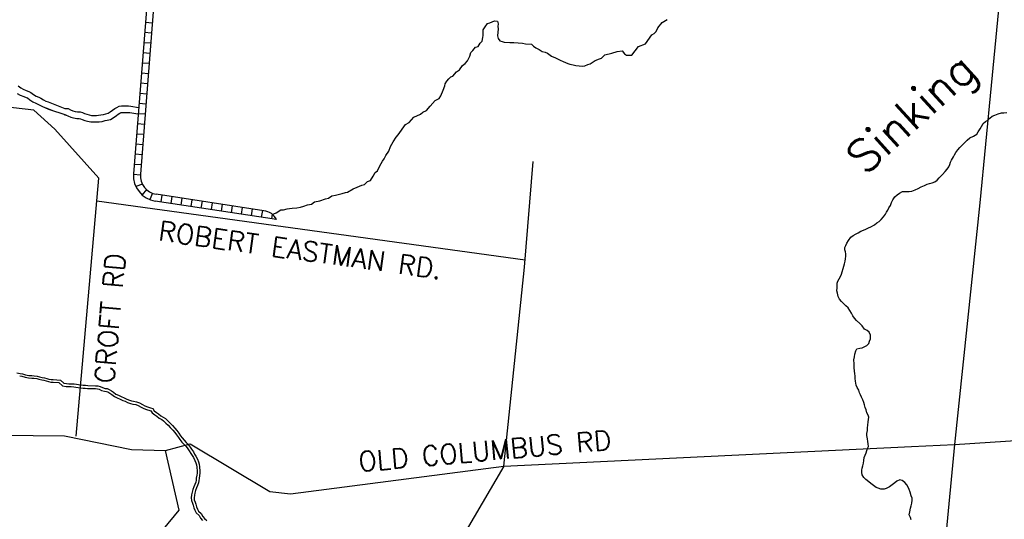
# Model space of a CAD drawing. Header units: feet. Extents: x 1615653 to 1618118, y 708897 to 711917.
# Tile 36 of 183: x 1618084.56 to 1618090.61, y 710532.37 to 710535.44. Entities that reach past the tile are written whole.
import ezdxf

# ---------------------------------------------------------------- set-up
doc = ezdxf.new("R2010")
doc.units = ezdxf.units.FT
doc.header["$LTSCALE"] = 20
doc.header["$MEASUREMENT"] = 0
for name, color, linetype in [('36_MAJOR_ROADS', 130, 'Continuous'), ('37_MINOR_ROADS', 130, 'Continuous'), ('56_LAKES', 130, 'Continuous'), ('58_MAJOR_WATER', 170, 'Continuous'), ('59_WATER_NAMES', 130, 'Continuous'), ('ROAD-TEXT', 2, 'Continuous')]:
    doc.layers.add(name, color=color, linetype=linetype)
doc.styles.get("Standard").update_dxf_attribs({"font": 'simplex.shx'})

msp = doc.modelspace()

# ---------------------------------------------------------------- linework, layer by layer
at = {"layer": '36_MAJOR_ROADS', "linetype": 'Continuous'}
for points in [[(1618085.05137, 710534.4639), (1618084.77939, 710534.76343), (1618084.65041, 710534.8819), (1618084.32772, 710534.9172), (1618082.70607, 710535.0944)], [(1618084.91207, 710532.87614), (1618085.05137, 710534.4639)], [(1618085.46041, 710532.78893), (1618085.61089, 710532.82889), (1618086.10131, 710532.53716), (1618086.22795, 710532.52227), (1618087.53959, 710532.6927), (1618090.04331, 710532.81335), (1618090.30683, 710532.82602), (1618091.59087, 710532.90981), (1618092.78419, 710533.09354), (1618093.79468, 710533.26046), (1618094.34518, 710533.2841), (1618095.68852, 710533.27008), (1618096.83721, 710533.12077), (1618096.96766, 710533.10257), (1618097.19339, 710533.16792), (1618098.03312, 710533.11905), (1618099.27061, 710533.14678), (1618099.78741, 710533.22748), (1618100.88391, 710533.27777), (1618101.73142, 710533.43471), (1618102.78286, 710533.64483), (1618104.19361, 710533.67531)], [(1618083.33334, 710532.5952), (1618084.26297, 710532.88417), (1618084.84041, 710532.87803), (1618085.25171, 710532.79478), (1618085.46041, 710532.78893)], [(1618083.74449, 710530.03675), (1618083.76341, 710530.32533), (1618085.19776, 710532.00284), (1618085.54441, 710532.42306), (1618085.46041, 710532.78893)]]:
    msp.add_lwpolyline(points, dxfattribs=at)
at = {"layer": '37_MINOR_ROADS', "linetype": 'Continuous'}
msp.add_line((1618085.03913, 710534.3244), (1618087.66945, 710533.96079), dxfattribs=at)
for points in [[(1618090.76911, 710537.47698), (1618090.53167, 710535.03338)], [(1618090.53167, 710535.03338), (1618090.46275, 710534.31165)], [(1618087.53959, 710532.6927), (1618087.66575, 710533.9151), (1618087.71851, 710534.56634)], [(1618090.46275, 710534.31165), (1618090.30683, 710532.82602)], [(1618090.30683, 710532.82602), (1618090.14649, 710531.1291), (1618089.71017, 710531.10919), (1618089.40373, 710531.04927), (1618089.37762, 710531.05012)], [(1618087.53959, 710532.6927), (1618087.14015, 710532.01099), (1618087.05828, 710531.67884), (1618086.5362, 710530.41004)]]:
    msp.add_lwpolyline(points, dxfattribs=at)
at = {"layer": '56_LAKES', "linetype": 'Continuous'}
for points in [[(1618085.35929, 710535.70684), (1618085.26403, 710534.49011)], [(1618085.39495, 710535.61781), (1618085.3064, 710534.48679)], [(1618086.11575, 710534.24121), (1618086.12675, 710534.24389), (1618086.14084, 710534.25083), (1618086.16925, 710534.26739), (1618086.1856, 710534.26873), (1618086.20776, 710534.275), (1618086.22142, 710534.27656), (1618086.23777, 710534.2779), (1618086.26779, 710534.28081), (1618086.28973, 710534.28439), (1618086.3092, 710534.29088), (1618086.33158, 710534.29983), (1618086.35621, 710534.30318), (1618086.37634, 710534.31773), (1618086.40925, 710534.3231), (1618086.44282, 710534.33653), (1618086.46208, 710534.34033), (1618086.4822, 710534.35489), (1618086.50414, 710534.35846), (1618086.54556, 710534.36853), (1618086.56503, 710534.37502), (1618086.57869, 710534.37659), (1618086.61291, 710534.39808), (1618086.63798, 710534.40681), (1618086.66616, 710534.42068), (1618086.68273, 710534.42471), (1618086.70038, 710534.44217), (1618086.71985, 710534.44866), (1618086.73546, 710534.47441), (1618086.74817, 710534.4977), (1618086.76248, 710534.50733), (1618086.77249, 710534.53084), (1618086.7852, 710534.55413), (1618086.79435, 710534.56689), (1618086.80371, 710534.58234), (1618086.81351, 710534.60316), (1618086.83181, 710534.62869), (1618086.84226, 710534.65758), (1618086.85808, 710534.68601), (1618086.8766, 710534.71423), (1618086.88865, 710534.72945), (1618086.9344, 710534.79326), (1618086.95699, 710534.8049), (1618086.9867, 710534.83759), (1618087.02607, 710534.85595), (1618087.0406, 710534.86826), (1618087.0632, 710534.8799), (1618087.08687, 710534.90498), (1618087.11679, 710534.94035), (1618087.14208, 710534.95177), (1618087.15166, 710534.96991), (1618087.16523, 710535.00394), (1618087.17546, 710535.03014), (1618087.17923, 710535.04335), (1618087.1886, 710535.0588), (1618087.20065, 710535.07403), (1618087.21249, 710535.08657), (1618087.22637, 710535.09082), (1618087.24735, 710535.11612), (1618087.26726, 710535.12798), (1618087.28578, 710535.1562), (1618087.3003, 710535.16851), (1618087.31505, 710535.18351), (1618087.32151, 710535.1965), (1618087.33087, 710535.21195), (1618087.33551, 710535.23591), (1618087.34735, 710535.24845), (1618087.36521, 710535.2686), (1618087.38178, 710535.27263), (1618087.39427, 710535.29323), (1618087.40611, 710535.30576), (1618087.41053, 710535.32704), (1618087.41161, 710535.34047), (1618087.41269, 710535.35391), (1618087.41173, 710535.37563), (1618087.42401, 710535.39355), (1618087.43918, 710535.41392), (1618087.45306, 710535.41817), (1618087.48103, 710535.42936), (1618087.49985, 710535.42779), (1618087.50393, 710535.41122), (1618087.50264, 710535.3951), (1618087.50424, 710535.38143), (1618087.50078, 710535.33844), (1618087.50486, 710535.32187), (1618087.51453, 710535.30753), (1618087.52776, 710535.30372), (1618087.54099, 710535.29991), (1618087.57594, 710535.29699), (1618087.60036, 710535.29766), (1618087.65414, 710535.29317), (1618087.67275, 710535.28891), (1618087.70771, 710535.28599), (1618087.72028, 710535.27412), (1618087.73577, 710535.26471), (1618087.75663, 710535.25485), (1618087.77459, 710535.24253), (1618087.79319, 710535.23827), (1618087.80621, 710535.23177), (1618087.8318, 710535.2134)], [(1618087.8318, 710535.2134), (1618087.85535, 710535.20332), (1618087.86836, 710535.19682), (1618087.88385, 710535.18741), (1618087.90224, 710535.18047), (1618087.91794, 710535.17375), (1618087.93095, 710535.16725), (1618087.94418, 710535.16344), (1618087.96547, 710535.15896), (1618087.98139, 710535.15492), (1618088.02173, 710535.15155), (1618088.03539, 710535.15312), (1618088.05508, 710535.16229), (1618088.06895, 710535.16655), (1618088.10026, 710535.18557), (1618088.12555, 710535.19699), (1618088.13942, 710535.20124), (1618088.15998, 710535.22117), (1618088.2014, 710535.23124), (1618088.23475, 710535.24198), (1618088.26476, 710535.24488), (1618088.27959, 710535.22741), (1618088.29239, 710535.21823), (1618088.31143, 710535.21934), (1618088.32487, 710535.21822), (1618088.36707, 710535.27151), (1618088.40913, 710535.28964), (1618088.44863, 710535.34315), (1618088.46295, 710535.35278), (1618088.47478, 710535.36532), (1618088.48458, 710535.38614), (1618088.5116, 710535.41905), (1618088.54291, 710535.43808)], [(1618085.3792, 710535.41646), (1618085.33683, 710535.41977)], [(1618085.37433, 710535.35415), (1618085.33196, 710535.35746)], [(1618085.36945, 710535.29184), (1618085.32708, 710535.29516)], [(1618085.36458, 710535.22953), (1618085.32221, 710535.23285)], [(1618085.3597, 710535.16722), (1618085.31733, 710535.17054)], [(1618085.35483, 710535.10491), (1618085.31246, 710535.10823)], [(1618085.34995, 710535.0426), (1618085.30758, 710535.04592)], [(1618085.34508, 710534.98029), (1618085.30271, 710534.98361)], [(1618085.3402, 710534.91798), (1618085.29783, 710534.9213)], [(1618085.33533, 710534.85567), (1618085.29296, 710534.85899)], [(1618085.33045, 710534.79336), (1618085.28808, 710534.79668)], [(1618085.32558, 710534.73105), (1618085.28321, 710534.73437)], [(1618085.3207, 710534.66874), (1618085.27833, 710534.67206)], [(1618085.31583, 710534.60643), (1618085.27346, 710534.60975)], [(1618085.31095, 710534.54412), (1618085.26858, 710534.54744)], [(1618085.30608, 710534.48181), (1618085.26371, 710534.48513)], [(1618085.31856, 710534.42566), (1618085.27762, 710534.41273)], [(1618085.34321, 710534.39316), (1618085.31658, 710534.35995)], [(1618085.37957, 710534.37055), (1618085.36455, 710534.3308)], [(1618086.06476, 710534.26281), (1618085.40363, 710534.36414)], [(1618085.43759, 710534.35895), (1618085.43115, 710534.31694)], [(1618085.49936, 710534.34948), (1618085.49292, 710534.30747)], [(1618085.56114, 710534.34001), (1618085.5547, 710534.298)], [(1618086.14238, 710534.20791), (1618085.39719, 710534.32213)], [(1618085.62292, 710534.33054), (1618085.61648, 710534.28853)], [(1618085.6847, 710534.32107), (1618085.67826, 710534.27906)], [(1618085.74648, 710534.3116), (1618085.74004, 710534.26959)], [(1618085.80826, 710534.30213), (1618085.80182, 710534.26012)], [(1618085.87003, 710534.29266), (1618085.86359, 710534.25065)], [(1618085.93181, 710534.28319), (1618085.92537, 710534.24118)], [(1618085.99359, 710534.27372), (1618085.98715, 710534.23171)], [(1618086.05537, 710534.26425), (1618086.04893, 710534.22224)], [(1618086.11512, 710534.24158), (1618086.11071, 710534.21277)]]:
    msp.add_lwpolyline(points, dxfattribs=at)
for points in [[(1618085.26403, 710534.49011, 0.392715), (1618085.39719, 710534.32213, 0.392715)], [(1618085.3064, 710534.48679, 0.392715), (1618085.40363, 710534.36414, 0.392715)], [(1618086.14238, 710534.20791, 0.25076), (1618086.06476, 710534.26281, 0.25076)]]:
    msp.add_lwpolyline(points, format="xyb", dxfattribs=at)
at = {"layer": '58_MAJOR_WATER', "linetype": 'Continuous'}
for points in [[(1618084.55568, 710535.0298), (1618084.57143, 710535.01745), (1618084.58528, 710535.01015), (1618084.60413, 710535.0017), (1618084.62003, 710534.9964), (1618084.63288, 710534.9901), (1618084.64963, 710534.97775), (1618084.66543, 710534.9674), (1618084.68128, 710534.96005), (1618084.69418, 710534.95375), (1618084.70998, 710534.94545), (1618084.72583, 710534.9371), (1618084.73973, 710534.9318), (1618084.84222, 710534.89159), (1618084.84093, 710534.8906)], [(1618084.54958, 710534.98374), (1618084.56775, 710534.97417), (1618084.58959, 710534.96438), (1618084.60483, 710534.9593), (1618084.61204, 710534.95577), (1618084.62678, 710534.94489), (1618084.64595, 710534.93234), (1618084.66409, 710534.92393), (1618084.6761, 710534.91806), (1618084.69135, 710534.91005), (1618084.70932, 710534.90058), (1618084.7253, 710534.89449), (1618084.76188, 710534.88014)], [(1618084.72303, 710534.89536), (1618084.74178, 710534.88665), (1618084.84713, 710534.8524)], [(1618084.84222, 710534.89159), (1618084.86188, 710534.89035), (1618084.87673, 710534.88205), (1618084.89068, 710534.8768), (1618084.90463, 710534.87255), (1618084.91863, 710534.87025), (1618084.93563, 710534.86995), (1618084.94958, 710534.8667), (1618084.96253, 710534.86145), (1618084.97648, 710534.8562), (1618084.99043, 710534.85195), (1618085.00638, 710534.84865), (1618085.02038, 710534.8484), (1618085.03643, 710534.8491), (1618085.04948, 710534.84985), (1618085.06353, 710534.8516), (1618085.07963, 710534.8553), (1618085.09273, 710534.8591), (1618085.10783, 710534.8618), (1618085.12103, 710534.8706), (1618085.13423, 710534.8804), (1618085.14843, 710534.89115), (1618085.16158, 710534.8979), (1618085.17578, 710534.90565), (1618085.19083, 710534.9074), (1618085.20483, 710534.90715), (1618085.21788, 710534.9069), (1618085.23288, 710534.90765), (1618085.24693, 710534.9064), (1618085.29512, 710534.89805)], [(1618084.83969, 710534.85167), (1618084.85029, 710534.851), (1618084.85983, 710534.84567), (1618084.87779, 710534.83891), (1618084.89552, 710534.83351), (1618084.91501, 710534.83031), (1618084.93068, 710534.83003), (1618084.93745, 710534.82845), (1618084.94797, 710534.82419), (1618084.96359, 710534.81831), (1618084.98053, 710534.81315), (1618085.00193, 710534.80872), (1618085.02089, 710534.80838), (1618085.03845, 710534.80915), (1618085.0531, 710534.80999), (1618085.0705, 710534.81216), (1618085.08969, 710534.81657), (1618085.10184, 710534.82009), (1618085.12308, 710534.82389), (1618085.14406, 710534.83788), (1618085.15822, 710534.84839), (1618085.16979, 710534.85715), (1618085.1803, 710534.86254), (1618085.18812, 710534.86681), (1618085.19279, 710534.86736), (1618085.20409, 710534.86715), (1618085.21849, 710534.86688), (1618085.2321, 710534.86756), (1618085.24172, 710534.8667), (1618085.29092, 710534.85816)], [(1618089.89713, 710534.26675), (1618089.90338, 710534.28065), (1618089.91368, 710534.2945), (1618089.92003, 710534.3124), (1618089.92838, 710534.3303), (1618089.94173, 710534.3491), (1618089.95598, 710534.36085), (1618089.97018, 710534.3716), (1618089.98843, 710534.3813), (1618090.00848, 710534.38195), (1618090.02948, 710534.38155), (1618090.04453, 710534.3823), (1618090.06573, 710534.3909), (1618090.08393, 710534.3996), (1618090.10318, 710534.4103), (1618090.12233, 710534.41695), (1618090.13953, 710534.42665), (1618090.15463, 710534.4304), (1618090.17073, 710534.4341), (1618090.18588, 710534.44085), (1618090.20013, 710534.4516), (1618090.21338, 710534.4644), (1618090.23283, 710534.48605), (1618090.25018, 710534.5038), (1618090.26243, 710534.5176), (1618090.27173, 710534.53245), (1618090.27903, 710534.54735), (1618090.28328, 710534.5603), (1618090.28953, 710534.5742), (1618090.30093, 710534.59405), (1618090.30718, 710534.60695), (1618090.31543, 710534.61985), (1618090.32878, 710534.63665), (1618090.34108, 710534.65145), (1618090.35638, 710534.6682), (1618090.36868, 710534.681), (1618090.38598, 710534.6957), (1618090.40128, 710534.71045), (1618090.42453, 710534.72205), (1618090.44378, 710534.73275), (1618090.45308, 710534.7486), (1618090.46543, 710534.7664), (1618090.47273, 710534.7813), (1618090.48308, 710534.79915), (1618090.49728, 710534.8109), (1618090.51248, 710534.81865), (1618090.52473, 710534.83245), (1618090.53798, 710534.84425), (1618090.55613, 710534.8509), (1618090.57533, 710534.8586), (1618090.59548, 710534.86525), (1618090.61048, 710534.86395), (1618090.62958, 710534.8656)], [(1618089.77818, 710532.81405), (1618089.77648, 710532.8301), (1618089.77473, 710532.8442), (1618089.77203, 710532.86125), (1618089.76938, 710532.88035), (1618089.76963, 710532.89435), (1618089.77193, 710532.91135), (1618089.77323, 710532.92735), (1618089.77458, 710532.9444), (1618089.77693, 710532.9644), (1618089.77923, 710532.97935), (1618089.78048, 710532.99335), (1618089.77673, 710533.00645), (1618089.76898, 710533.02065), (1618089.76428, 710533.03975), (1618089.75853, 710533.0539), (1618089.75483, 710533.07), (1618089.75008, 710533.0841), (1618089.74338, 710533.10025), (1618089.73568, 710533.1164), (1618089.72988, 710533.13055), (1618089.72413, 710533.1437), (1618089.71938, 710533.1588), (1618089.70873, 710533.17705), (1618089.70393, 710533.19015), (1618089.69938, 710533.21425), (1618089.69773, 710533.23235), (1618089.69693, 710533.2454), (1618089.69423, 710533.26145), (1618089.69253, 710533.2775), (1618089.69093, 710533.2986), (1618089.69133, 710533.32065), (1618089.68978, 710533.3467), (1618089.69213, 710533.3647), (1618089.69543, 710533.38065), (1618089.70083, 710533.4006), (1618089.70708, 710533.4145), (1618089.72618, 710533.4182), (1618089.73928, 710533.42095), (1618089.75238, 710533.4267), (1618089.76858, 710533.43445), (1618089.78183, 710533.44725), (1618089.78608, 710533.4602), (1618089.79138, 710533.4761), (1618089.79078, 710533.49815), (1618089.78413, 710533.5163), (1618089.77128, 710533.5266), (1618089.75538, 710533.5349), (1618089.74073, 710533.5542), (1618089.72498, 710533.5705), (1618089.70628, 710533.5879), (1618089.69353, 710533.60215), (1618089.68378, 710533.61735), (1618089.67503, 710533.63355), (1618089.66433, 710533.64975), (1618089.65358, 710533.665), (1618089.63983, 710533.67825), (1618089.62503, 710533.69255), (1618089.61328, 710533.7058), (1618089.60148, 710533.71905), (1618089.59178, 710533.73525), (1618089.58813, 710533.75535), (1618089.58538, 710533.7694), (1618089.58573, 710533.78845), (1618089.58603, 710533.8035), (1618089.58728, 710533.8175), (1618089.59153, 710533.83045), (1618089.59878, 710533.84435), (1618089.60708, 710533.8592), (1618089.61233, 710533.87215), (1618089.61763, 710533.88805), (1618089.62398, 710533.908), (1618089.62828, 710533.92195), (1618089.63153, 710533.9369), (1618089.63483, 710533.9529), (1618089.63813, 710533.96785), (1618089.64043, 710533.98385), (1618089.64068, 710533.99685), (1618089.63788, 710534.00995), (1618089.63313, 710534.02305), (1618089.63438, 710534.03605), (1618089.63963, 710534.05), (1618089.64588, 710534.0629), (1618089.65623, 710534.08075), (1618089.67063, 710534.1005), (1618089.68483, 710534.1103), (1618089.70303, 710534.11995), (1618089.71618, 710534.12675), (1618089.73143, 710534.1365), (1618089.74758, 710534.1432), (1618089.76168, 710534.14895), (1618089.77888, 710534.15765), (1618089.79403, 710534.1644), (1618089.81528, 710534.17605), (1618089.83053, 710534.1878), (1618089.84373, 710534.19755), (1618089.85698, 710534.20835), (1618089.87133, 710534.2251), (1618089.88263, 710534.24095), (1618089.88888, 710534.25385), (1618089.89713, 710534.26675)], [(1618084.54588, 710533.26615), (1618084.56678, 710533.2627), (1618084.58078, 710533.2604), (1618084.60063, 710533.255), (1618084.62158, 710533.25055), (1618084.63953, 710533.24915), (1618084.65353, 710533.24785), (1618084.67148, 710533.2455), (1618084.68643, 710533.2422), (1618084.70333, 710533.2378), (1618084.71628, 710533.23555), (1618084.73123, 710533.23125), (1618084.74413, 710533.22795), (1618084.75808, 710533.22465), (1618084.77108, 710533.2244), (1618084.81503, 710533.22045)], [(1618084.56434, 710533.2479), (1618084.57758, 710533.24572), (1618084.5971, 710533.24041), (1618084.61943, 710533.23567), (1618084.63825, 710533.2342), (1618084.65186, 710533.23294), (1618084.66888, 710533.23071), (1618084.68292, 710533.22761), (1618084.70015, 710533.22313), (1618084.71291, 710533.22091), (1618084.72729, 710533.21677), (1618084.74054, 710533.21338), (1618084.75619, 710533.20968), (1618084.77026, 710533.20941), (1618084.80444, 710533.20634)], [(1618084.80396, 710533.20689), (1618084.82803, 710533.18723), (1618084.84922, 710533.18286), (1618084.86543, 710533.18141), (1618084.88056, 710533.18216), (1618084.89678, 710533.18095), (1618084.90989, 710533.17884), (1618084.92283, 710533.1766), (1618084.9366, 710533.17427), (1618084.9539, 710533.17286), (1618084.96628, 710533.17262), (1618084.98129, 710533.17032), (1618085.02994, 710533.16946), (1618085.04165, 710533.16842), (1618085.05355, 710533.16499), (1618085.06658, 710533.15868), (1618085.08557, 710533.15356), (1618085.0975, 710533.15246), (1618085.10611, 710533.14897), (1618085.11763, 710533.14067), (1618085.13027, 710533.13256), (1618085.14606, 710533.12051), (1618085.16389, 710533.11232), (1618085.18076, 710533.10498), (1618085.19886, 710533.09659), (1618085.21162, 710533.09142), (1618085.2267, 710533.084), (1618085.24599, 710533.07683), (1618085.26051, 710533.07431), (1618085.27805, 710533.07122), (1618085.29305, 710533.0659), (1618085.30984, 710533.05616), (1618085.32689, 710533.04726), (1618085.34446, 710533.0403), (1618085.36333, 710533.03497), (1618085.37035, 710533.03212), (1618085.37786, 710533.02085), (1618085.39463, 710533.00844), (1618085.40707, 710533.00045), (1618085.42211, 710532.98795), (1618085.43678, 710532.97925), (1618085.44892, 710532.97109), (1618085.46258, 710532.95785), (1618085.47594, 710532.94502), (1618085.48946, 710532.92998), (1618085.50515, 710532.91369), (1618085.51701, 710532.90044), (1618085.52723, 710532.88593), (1618085.5391, 710532.86952), (1618085.54919, 710532.85586), (1618085.56151, 710532.84098), (1618085.5747, 710532.82624), (1618085.58675, 710532.81371), (1618085.59686, 710532.79943), (1618085.60648, 710532.78646), (1618085.61669, 710532.77097), (1618085.62426, 710532.7582), (1618085.6318, 710532.74535), (1618085.64094, 710532.72821), (1618085.64681, 710532.71405), (1618085.6501, 710532.70079), (1618085.65251, 710532.68736), (1618085.65392, 710532.66195), (1618085.65374, 710532.65019), (1618085.65257, 710532.63764), (1618085.64928, 710532.61972), (1618085.648, 710532.60646), (1618085.64603, 710532.59359), (1618085.64139, 710532.5805), (1618085.63527, 710532.56506), (1618085.62864, 710532.54924), (1618085.62396, 710532.53188), (1618085.6203, 710532.51635), (1618085.61884, 710532.49882), (1618085.61979, 710532.48225), (1618085.62535, 710532.46568), (1618085.62999, 710532.45288), (1618085.63474, 710532.43679), (1618085.64005, 710532.4221), (1618085.64875, 710532.40515), (1618085.66603, 710532.38936), (1618085.67584, 710532.37355), (1618085.68733, 710532.35808)], [(1618084.81503, 710533.22045), (1618084.83578, 710533.2035), (1618084.85178, 710533.2002), (1618084.86578, 710533.19895), (1618084.88078, 710533.1997), (1618084.89883, 710533.19835), (1618084.91278, 710533.1961), (1618084.92578, 710533.19385), (1618084.93878, 710533.19165), (1618084.95478, 710533.19035), (1618084.96778, 710533.1901), (1618084.98278, 710533.1878), (1618085.03088, 710533.18695), (1618085.04488, 710533.1857), (1618085.05983, 710533.1814), (1618085.07273, 710533.17515), (1618085.08868, 710533.17085), (1618085.10168, 710533.16965), (1618085.11463, 710533.1644), (1618085.12748, 710533.15515), (1618085.14033, 710533.1469), (1618085.15513, 710533.1356), (1618085.17103, 710533.1283), (1618085.18793, 710533.12095), (1618085.20583, 710533.11265), (1618085.21878, 710533.1074), (1618085.23363, 710533.1001), (1618085.25058, 710533.0938), (1618085.26353, 710533.09155), (1618085.28253, 710533.0882), (1618085.30043, 710533.08185), (1618085.31828, 710533.0715), (1618085.33418, 710533.0632), (1618085.35008, 710533.0569), (1618085.36903, 710533.05155), (1618085.38193, 710533.0463), (1618085.39073, 710533.0331), (1618085.40458, 710533.02285), (1618085.41743, 710533.0146), (1618085.43223, 710533.0023), (1618085.44613, 710532.99405), (1618085.45998, 710532.98475), (1618085.47473, 710532.97045), (1618085.48853, 710532.9572), (1618085.50228, 710532.9419), (1618085.51798, 710532.9256), (1618085.53073, 710532.91135), (1618085.54148, 710532.8961), (1618085.55323, 710532.87985), (1618085.56298, 710532.86665), (1618085.57478, 710532.8524), (1618085.58753, 710532.83815), (1618085.60028, 710532.8249), (1618085.61103, 710532.8097), (1618085.62083, 710532.7965), (1618085.63153, 710532.78025), (1618085.63933, 710532.7671), (1618085.64708, 710532.7539), (1618085.65678, 710532.7357), (1618085.66348, 710532.71955), (1618085.66723, 710532.70445), (1618085.66993, 710532.6894), (1618085.67143, 710532.6623), (1618085.67123, 710532.64925), (1618085.66993, 710532.63525), (1618085.66663, 710532.6173), (1618085.66538, 710532.6043), (1618085.66308, 710532.5893), (1618085.65778, 710532.57435), (1618085.65148, 710532.55845), (1618085.64523, 710532.54355), (1618085.64093, 710532.5276), (1618085.63763, 710532.5136), (1618085.63638, 710532.4986), (1618085.63713, 710532.4856), (1618085.64188, 710532.47145), (1618085.64663, 710532.45835), (1618085.65138, 710532.44225), (1618085.65613, 710532.4291), (1618085.66288, 710532.41595), (1618085.67963, 710532.40065), (1618085.69033, 710532.3834), (1618085.70013, 710532.3702), (1618085.71493, 710532.3579)], [(1618089.83853, 710532.55645), (1618089.82563, 710532.5607), (1618089.79403, 710532.58635), (1618089.78018, 710532.5966), (1618089.76243, 710532.61095), (1618089.74963, 710532.6232), (1618089.73988, 710532.6384), (1618089.73718, 710532.6545), (1618089.73838, 710532.6675), (1618089.73963, 710532.6805), (1618089.74393, 710532.69445), (1618089.74823, 710532.7104), (1618089.75053, 710532.7284), (1618089.75288, 710532.7454), (1618089.75913, 710532.7603), (1618089.76543, 710532.7752), (1618089.76968, 710532.78815), (1618089.77293, 710532.80215), (1618089.77818, 710532.81405)], [(1618090.04138, 710532.3624), (1618090.03663, 710532.3765), (1618090.02993, 710532.39265), (1618090.03328, 710532.41265), (1618090.03668, 710532.43465), (1618090.04098, 710532.4486), (1618090.04528, 710532.46555), (1618090.04658, 710532.48255), (1618090.04683, 710532.49655), (1618090.04208, 710532.5097), (1618090.03448, 710532.53185), (1618090.02878, 710532.55), (1618090.02303, 710532.56315), (1618090.01428, 710532.5773), (1618090.00153, 710532.59155), (1618089.98573, 710532.6039), (1618089.97078, 710532.60815), (1618089.95358, 710532.59945), (1618089.94038, 710532.5907), (1618089.92513, 710532.57795), (1618089.90783, 710532.5652), (1618089.88863, 710532.55455), (1618089.87553, 710532.5508), (1618089.85553, 710532.55215), (1618089.83853, 710532.55645)]]:
    msp.add_lwpolyline(points, dxfattribs=at)

# ---------------------------------------------------------------- texts
at = {"layer": '59_WATER_NAMES', "linetype": 'Continuous'}
msp.add_text('Sinking', height=0.2, rotation=42, dxfattribs=at).set_placement((1618089.75679, 710534.47568))
at = {"layer": 'ROAD-TEXT'}
for s, rotation, p in [('ROBERT EASTMAN RD.', 352.129411, (1618085.41048, 710534.08176)), ('CROFT RD', 84.87097, (1618085.1429, 710533.19819)), ('OLD COLUMBUS RD', 4.982398, (1618086.65035, 710532.65943))]:
    msp.add_text(s, height=0.12, rotation=rotation, dxfattribs=at).set_placement(p)

doc.saveas('drawing.dxf')
